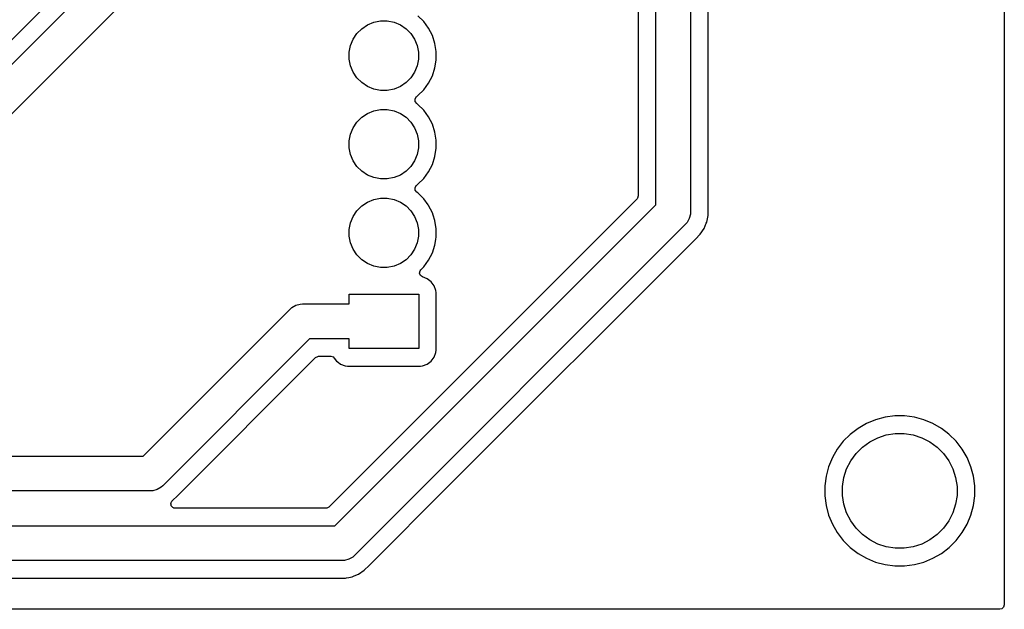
# Model space of a CAD drawing. Extents: x 76 to 132.5, y -132.9 to -75.9.
# Tile 3 of 8: x 104.2 to 132.5, y -132.9 to -116. Entities that reach past the tile are written whole.
import ezdxf

# ---------------------------------------------------------------- set-up
doc = ezdxf.new("R2010")
doc.units = 0
doc.layers.add('BLACK', color=7, linetype='CONTINUOUS')

msp = doc.modelspace()

# ---------------------------------------------------------------- linework, layer by layer
at = {"layer": 'BLACK', "linetype": 'CONTINUOUS'}
for p, q in [((132.5, -76.020244), (132.5, -132.772244)), ((110.463181, -110.121898), (94.621899, -125.963181)), ((94.792894, -126.5), (111, -110.292893)), ((111.853554, -110.853553), (95.353553, -127.353553)), ((122.5, -121.292893), (122.5, -115.399056)), ((123.5, -115.399056), (123.5, -121.5)), ((121.9995, -115.7745), (121.9995, -121.034218)), ((124.0005, -121.40146), (124.0005, -115.7745)), ((114.228603, -116.138079), (114.409715, -116.06306)), ((114.409715, -116.06306), (114.601983, -116.024815)), ((114.601983, -116.024815), (114.798017, -116.024815)), ((114.798017, -116.024815), (114.990285, -116.06306)), ((114.990285, -116.06306), (115.171397, -116.138079)), ((115.844517, -116.04249), (115.67751, -115.875483)), ((115.983342, -116.233566), (115.844517, -116.04249)), ((113.818079, -116.548603), (113.92699, -116.385607)), ((113.92699, -116.385607), (114.065607, -116.24699)), ((114.065607, -116.24699), (114.228603, -116.138079)), ((115.171397, -116.138079), (115.334393, -116.24699)), ((115.334393, -116.24699), (115.47301, -116.385607)), ((115.47301, -116.385607), (115.581921, -116.548603)), ((116.090566, -116.444003), (115.983342, -116.233566)), ((113.74306, -116.729715), (113.818079, -116.548603)), ((115.581921, -116.548603), (115.65694, -116.729715)), ((116.163553, -116.668631), (116.090566, -116.444003)), ((116.2005, -116.901902), (116.163553, -116.668631)), ((113.704815, -116.921983), (113.74306, -116.729715)), ((113.704815, -117.118017), (113.704815, -116.921983)), ((115.65694, -116.729715), (115.695185, -116.921983)), ((115.695185, -116.921983), (115.695185, -117.118017)), ((116.2005, -117.138097), (116.2005, -116.901902)), ((113.74306, -117.310285), (113.704815, -117.118017)), ((115.695185, -117.118017), (115.65694, -117.310285)), ((116.181113, -117.2605), (116.2005, -117.138097)), ((113.818079, -117.491397), (113.74306, -117.310285)), ((113.92699, -117.654393), (113.818079, -117.491397)), ((115.581921, -117.491397), (115.47301, -117.654393)), ((115.65694, -117.310285), (115.581921, -117.491397)), ((116.090568, -117.595992), (116.163553, -117.371368)), ((116.163553, -117.371368), (116.181113, -117.2605)), ((114.065607, -117.79301), (113.92699, -117.654393)), ((114.228603, -117.901921), (114.065607, -117.79301)), ((115.334393, -117.79301), (115.171397, -117.901921)), ((115.47301, -117.654393), (115.334393, -117.79301)), ((115.983343, -117.806433), (116.090568, -117.595992)), ((114.409715, -117.97694), (114.228603, -117.901921)), ((114.601983, -118.015185), (114.409715, -117.97694)), ((114.798017, -118.015185), (114.601983, -118.015185)), ((114.990285, -117.97694), (114.798017, -118.015185)), ((115.171397, -117.901921), (114.990285, -117.97694)), ((115.67751, -118.164517), (115.844517, -117.99751)), ((115.844517, -117.99751), (115.983343, -117.806433)), ((115.594228, -118.265375), (115.626833, -118.20358)), ((115.600207, -118.334989), (115.594228, -118.265375)), ((115.642872, -118.390317), (115.600207, -118.334989)), ((115.626833, -118.20358), (115.642873, -118.189682)), ((115.642873, -118.189682), (115.67751, -118.164517)), ((114.228603, -118.678079), (114.409715, -118.60306)), ((114.409715, -118.60306), (114.601983, -118.564815)), ((114.601983, -118.564815), (114.798017, -118.564815)), ((114.798017, -118.564815), (114.990285, -118.60306)), ((114.990285, -118.60306), (115.171397, -118.678079)), ((115.67751, -118.415483), (115.642872, -118.390317)), ((115.844517, -118.58249), (115.67751, -118.415483)), ((115.983342, -118.773566), (115.844517, -118.58249)), ((113.818079, -119.088603), (113.92699, -118.925607)), ((113.92699, -118.925607), (114.065607, -118.78699)), ((114.065607, -118.78699), (114.228603, -118.678079)), ((115.171397, -118.678079), (115.334393, -118.78699)), ((115.334393, -118.78699), (115.47301, -118.925607)), ((115.47301, -118.925607), (115.581921, -119.088603)), ((116.090566, -118.984003), (115.983342, -118.773566)), ((113.74306, -119.269715), (113.818079, -119.088603)), ((115.581921, -119.088603), (115.65694, -119.269715)), ((116.163553, -119.208631), (116.090566, -118.984003)), ((116.2005, -119.441902), (116.163553, -119.208631)), ((113.704815, -119.461983), (113.74306, -119.269715)), ((113.704815, -119.658017), (113.704815, -119.461983)), ((115.65694, -119.269715), (115.695185, -119.461983)), ((115.695185, -119.461983), (115.695185, -119.658017)), ((116.2005, -119.678097), (116.2005, -119.441902)), ((113.74306, -119.850285), (113.704815, -119.658017)), ((115.695185, -119.658017), (115.65694, -119.850285)), ((116.183693, -119.784209), (116.2005, -119.678097)), ((113.818079, -120.031397), (113.74306, -119.850285)), ((113.92699, -120.194393), (113.818079, -120.031397)), ((115.581921, -120.031397), (115.47301, -120.194393)), ((115.65694, -119.850285), (115.581921, -120.031397)), ((116.090568, -120.135992), (116.163553, -119.911368)), ((116.163553, -119.911368), (116.183693, -119.784209)), ((114.065607, -120.33301), (113.92699, -120.194393)), ((114.228603, -120.441921), (114.065607, -120.33301)), ((115.334393, -120.33301), (115.171397, -120.441921)), ((115.47301, -120.194393), (115.334393, -120.33301)), ((115.983343, -120.346433), (116.090568, -120.135992)), ((114.409715, -120.51694), (114.228603, -120.441921)), ((114.601983, -120.555185), (114.409715, -120.51694)), ((114.798017, -120.555185), (114.601983, -120.555185)), ((114.990285, -120.51694), (114.798017, -120.555185)), ((115.171397, -120.441921), (114.990285, -120.51694)), ((115.67751, -120.704517), (115.844517, -120.53751)), ((115.844517, -120.53751), (115.983343, -120.346433)), ((115.594228, -120.805375), (115.626833, -120.74358)), ((115.600207, -120.874989), (115.594228, -120.805375)), ((115.642872, -120.930317), (115.600207, -120.874989)), ((115.626833, -120.74358), (115.642873, -120.729682)), ((115.642873, -120.729682), (115.67751, -120.704517)), ((121.963181, -121.121899), (113.121899, -129.963181)), ((114.228603, -121.218079), (114.409715, -121.14306)), ((114.409715, -121.14306), (114.601983, -121.104815)), ((114.601983, -121.104815), (114.798017, -121.104815)), ((114.798017, -121.104815), (114.990285, -121.14306)), ((114.990285, -121.14306), (115.171397, -121.218079)), ((115.67751, -120.955483), (115.642872, -120.930317)), ((115.844517, -121.12249), (115.67751, -120.955483)), ((115.973065, -121.299421), (115.844517, -121.12249)), ((121.979815, -121.101257), (121.963181, -121.121899)), ((121.9995, -121.034218), (121.979815, -121.101257)), ((113.292894, -130.5), (122.5, -121.292893)), ((113.818079, -121.628603), (113.92699, -121.465607)), ((113.92699, -121.465607), (114.065607, -121.32699)), ((114.065607, -121.32699), (114.228603, -121.218079)), ((115.171397, -121.218079), (115.334393, -121.32699)), ((115.334393, -121.32699), (115.47301, -121.465607)), ((115.47301, -121.465607), (115.581921, -121.628603)), ((115.983342, -121.313566), (115.973065, -121.299421)), ((116.090566, -121.524003), (115.983342, -121.313566)), ((124.0005, -121.59854), (124.0005, -121.40146)), ((113.74306, -121.809715), (113.818079, -121.628603)), ((115.581921, -121.628603), (115.65694, -121.809715)), ((116.090566, -121.524005), (116.090566, -121.524003)), ((116.090568, -121.524008), (116.090566, -121.524005)), ((116.113655, -121.595063), (116.090568, -121.524008)), ((116.163553, -121.748631), (116.113655, -121.595063)), ((116.2005, -121.981902), (116.163553, -121.748631)), ((123.46194, -121.691342), (123.396677, -121.804381)), ((123.495723, -121.565263), (123.46194, -121.691342)), ((123.5, -121.5), (123.495723, -121.565247)), ((123.495723, -121.565247), (123.495723, -121.565263)), ((123.962051, -121.791836), (124.0005, -121.59854)), ((113.704815, -122.001983), (113.74306, -121.809715)), ((113.704815, -122.198017), (113.704815, -122.001983)), ((123.353554, -121.853553), (113.853553, -131.353553)), ((115.65694, -121.809715), (115.695185, -122.001983)), ((115.695185, -122.001983), (115.695185, -122.198017)), ((116.2005, -122.218097), (116.2005, -121.981902)), ((123.396661, -121.804396), (123.353554, -121.853553)), ((123.396677, -121.804381), (123.396661, -121.804396)), ((123.777139, -122.137782), (123.886632, -121.973914)), ((123.886632, -121.973914), (123.947763, -121.826329)), ((123.947763, -121.826329), (123.962051, -121.791836)), ((113.74306, -122.390285), (113.704815, -122.198017)), ((115.695185, -122.198017), (115.65694, -122.390285)), ((116.163553, -122.451368), (116.18882, -122.291839)), ((116.18882, -122.291839), (116.2005, -122.218097)), ((116.555878, -129.359041), (123.637778, -122.277141)), ((123.637778, -122.277141), (123.637782, -122.277139)), ((123.637782, -122.277139), (123.777139, -122.137782)), ((113.818079, -122.571397), (113.74306, -122.390285)), ((113.92699, -122.734393), (113.818079, -122.571397)), ((115.581921, -122.571397), (115.47301, -122.734393)), ((115.65694, -122.390285), (115.581921, -122.571397)), ((116.090568, -122.675992), (116.163553, -122.451368)), ((114.065607, -122.87301), (113.92699, -122.734393)), ((114.228603, -122.981921), (114.065607, -122.87301)), ((115.334393, -122.87301), (115.171397, -122.981921)), ((115.47301, -122.734393), (115.334393, -122.87301)), ((115.844517, -123.07751), (115.983343, -122.886433)), ((115.983343, -122.886433), (116.090568, -122.675992)), ((114.409715, -123.05694), (114.228603, -122.981921)), ((114.601983, -123.095185), (114.409715, -123.05694)), ((114.798017, -123.095185), (114.601983, -123.095185)), ((114.990285, -123.05694), (114.798017, -123.095185)), ((115.171397, -122.981921), (114.990285, -123.05694)), ((115.739685, -123.189444), (115.760831, -123.161195)), ((115.760831, -123.161195), (115.844517, -123.07751)), ((115.724834, -123.257717), (115.739685, -123.189444)), ((115.749251, -123.323181), (115.724834, -123.257717)), ((115.805185, -123.365052), (115.749251, -123.323181)), ((115.942328, -123.416202), (115.805185, -123.365052)), ((115.942335, -123.416206), (115.942328, -123.416202)), ((116.057544, -123.502452), (115.942335, -123.416206)), ((116.057547, -123.502455), (116.057544, -123.502452)), ((116.143793, -123.617664), (116.057547, -123.502455)), ((116.143797, -123.617671), (116.143793, -123.617664)), ((116.194091, -123.752516), (116.143797, -123.617671)), ((113.7, -124.14), (113.7, -123.86)), ((113.7, -123.86), (115.7, -123.86)), ((115.7, -123.86), (115.7, -125.42)), ((116.194183, -123.753371), (116.194091, -123.752516)), ((116.200499, -123.812128), (116.194183, -123.753371)), ((116.2005, -125.467873), (116.200499, -123.812128)), ((107.792894, -128.5), (112.006447, -124.286447)), ((112.006447, -124.286447), (112.05561, -124.243331)), ((112.05561, -124.243331), (112.055619, -124.243323)), ((112.055619, -124.243323), (112.168658, -124.17806)), ((112.168658, -124.17806), (112.294737, -124.144277)), ((112.294737, -124.144277), (112.294752, -124.144277)), ((112.294752, -124.144277), (112.36, -124.14)), ((112.36, -124.14), (113.7, -124.14)), ((112.567106, -125.14), (108.353553, -129.353553)), ((113.7, -125.14), (112.567106, -125.14)), ((113.7, -125.42), (113.7, -125.14)), ((115.7, -125.42), (113.7, -125.42)), ((108.777141, -129.637778), (112.738101, -125.676819)), ((112.738101, -125.676819), (112.799424, -125.643334)), ((112.799424, -125.643334), (112.825782, -125.6405)), ((112.825782, -125.6405), (113.177792, -125.6405)), ((113.177792, -125.6405), (113.244831, -125.660185)), ((113.244831, -125.660185), (113.277057, -125.690187)), ((113.277057, -125.690187), (113.342454, -125.777546)), ((116.057546, -125.777546), (116.143796, -125.662331)), ((116.143796, -125.662331), (116.194091, -125.527483)), ((116.194091, -125.527483), (116.2005, -125.467873)), ((113.342454, -125.777546), (113.388643, -125.812123)), ((113.388643, -125.812123), (113.457664, -125.863793)), ((113.457664, -125.863793), (113.457671, -125.863797)), ((113.457671, -125.863797), (113.592517, -125.914091)), ((113.592517, -125.914091), (113.592516, -125.914091)), ((113.592516, -125.914091), (113.599444, -125.914835)), ((113.599444, -125.914835), (113.652127, -125.9205)), ((113.652127, -125.9205), (115.747872, -125.920499)), ((115.747872, -125.920499), (115.807483, -125.914091)), ((115.807483, -125.914091), (115.942331, -125.863796)), ((115.942331, -125.863796), (116.057546, -125.777546)), ((129.07956, -127.386295), (128.807256, -127.459259)), ((129.359041, -127.3495), (129.07956, -127.386295)), ((129.359049, -127.3495), (129.359041, -127.3495)), ((129.640951, -127.3495), (129.359049, -127.3495)), ((129.640958, -127.3495), (129.640951, -127.3495)), ((129.920439, -127.386295), (129.640958, -127.3495)), ((130.192743, -127.459259), (129.920439, -127.386295)), ((128.546809, -127.56714), (128.30269, -127.708083)), ((128.54682, -127.567135), (128.546809, -127.56714)), ((128.807256, -127.459259), (128.54682, -127.567135)), ((130.453179, -127.567135), (130.192743, -127.459259)), ((130.45319, -127.56714), (130.453179, -127.567135)), ((130.697309, -127.708083), (130.45319, -127.56714)), ((128.079029, -127.879704), (127.879704, -128.079029)), ((128.302682, -127.708089), (128.079029, -127.879704)), ((128.30269, -127.708083), (128.302682, -127.708089)), ((128.868572, -127.975599), (129.114815, -127.89559)), ((129.114815, -127.89559), (129.370542, -127.855086)), ((129.370542, -127.855086), (129.629458, -127.855086)), ((129.629458, -127.855086), (129.885185, -127.89559)), ((129.885185, -127.89559), (130.131428, -127.975599)), ((130.697311, -127.708084), (130.697309, -127.708083)), ((130.697317, -127.708088), (130.697311, -127.708084)), ((130.909525, -127.870922), (130.697317, -127.708088)), ((130.92097, -127.879704), (130.909525, -127.870922)), ((131.120295, -128.079029), (130.92097, -127.879704)), ((127.879704, -128.079029), (127.708089, -128.302682)), ((128.24533, -128.428411), (128.428411, -128.24533)), ((128.428411, -128.24533), (128.637877, -128.093144)), ((128.637877, -128.093144), (128.868572, -127.975599)), ((130.131428, -127.975599), (130.362123, -128.093144)), ((130.362123, -128.093144), (130.571589, -128.24533)), ((130.571589, -128.24533), (130.75467, -128.428411)), ((131.120298, -128.079033), (131.120295, -128.079029)), ((131.1203, -128.079035), (131.120298, -128.079033)), ((131.291912, -128.302683), (131.1203, -128.079035)), ((88.207107, -128.5), (107.792894, -128.5)), ((127.708083, -128.30269), (127.56714, -128.546809)), ((127.708089, -128.302682), (127.708083, -128.30269)), ((128.093144, -128.637877), (128.24533, -128.428411)), ((130.75467, -128.428411), (130.906856, -128.637877)), ((131.291916, -128.30269), (131.291912, -128.302683)), ((131.432859, -128.546809), (131.291916, -128.30269)), ((127.459259, -128.807256), (127.386295, -129.07956)), ((127.567135, -128.54682), (127.459259, -128.807256)), ((127.56714, -128.546809), (127.567135, -128.54682)), ((127.975599, -128.868572), (128.093144, -128.637877)), ((130.906856, -128.637877), (131.024401, -128.868572)), ((131.432861, -128.546814), (131.432859, -128.546809)), ((131.432863, -128.546817), (131.432861, -128.546814)), ((131.540742, -128.807261), (131.432863, -128.546817)), ((131.613704, -129.079558), (131.540742, -128.807261)), ((127.386295, -129.07956), (127.3495, -129.359041)), ((127.89559, -129.114815), (127.975599, -128.868572)), ((131.024401, -128.868572), (131.10441, -129.114815)), ((131.6505, -129.359049), (131.613704, -129.079558)), ((108.353553, -129.353553), (108.304396, -129.396661)), ((114.284209, -131.63071), (116.555878, -129.359041)), ((127.3495, -129.359041), (127.3495, -129.640958)), ((127.855086, -129.370542), (127.89559, -129.114815)), ((127.855086, -129.629458), (127.855086, -129.370542)), ((131.10441, -129.114815), (131.144914, -129.370542)), ((131.144914, -129.370542), (131.144914, -129.629458)), ((131.6505, -129.640951), (131.6505, -129.359049)), ((108, -129.5), (88, -129.5)), ((108.065248, -129.495723), (108, -129.5)), ((108.065263, -129.495723), (108.065248, -129.495723)), ((108.191342, -129.46194), (108.065263, -129.495723)), ((108.304381, -129.396677), (108.191342, -129.46194)), ((108.304396, -129.396661), (108.304381, -129.396677)), ((108.637782, -129.777139), (108.777139, -129.637782)), ((108.777139, -129.637782), (108.777141, -129.637778)), ((127.3495, -129.640958), (127.386295, -129.920439)), ((127.89559, -129.885185), (127.855086, -129.629458)), ((131.144914, -129.629458), (131.10441, -129.885185)), ((131.613704, -129.920442), (131.6505, -129.640951)), ((108.58967, -129.883802), (108.592532, -129.870916)), ((108.597409, -129.904833), (108.58967, -129.883802)), ((108.590654, -129.857853), (108.599962, -129.83747)), ((108.592532, -129.870916), (108.590654, -129.857853)), ((108.600598, -129.927011), (108.597409, -129.904833)), ((108.599962, -129.83747), (108.604822, -129.815595)), ((108.60924, -129.936984), (108.600598, -129.927011)), ((108.604822, -129.815595), (108.616197, -129.80192)), ((108.613799, -129.949373), (108.60924, -129.936984)), ((108.63168, -129.962881), (108.613799, -129.949373)), ((108.616197, -129.80192), (108.619679, -129.794297)), ((108.619679, -129.794297), (108.626097, -129.787434)), ((108.626097, -129.787434), (108.633796, -129.779802)), ((108.633796, -129.779802), (108.637782, -129.777139)), ((127.386295, -129.920439), (127.459259, -130.192743)), ((127.975599, -130.131428), (127.89559, -129.885185)), ((131.10441, -129.885185), (131.024401, -130.131428)), ((131.540742, -130.192739), (131.613704, -129.920442)), ((108.646353, -129.979815), (108.63168, -129.962881)), ((108.659015, -129.983533), (108.646353, -129.979815)), ((108.669548, -129.99149), (108.659015, -129.983533)), ((108.691892, -129.993186), (108.669548, -129.99149)), ((108.713392, -129.9995), (108.691892, -129.993186)), ((113.034218, -129.9995), (108.713392, -129.9995)), ((113.060576, -129.996666), (113.034218, -129.9995)), ((113.121899, -129.963181), (113.060576, -129.996666)), ((127.459259, -130.192743), (127.567135, -130.453179)), ((128.093144, -130.362123), (127.975599, -130.131428)), ((131.024401, -130.131428), (130.906856, -130.362123)), ((131.432863, -130.453183), (131.540742, -130.192739)), ((87.207106, -130.5), (113.292894, -130.5)), ((127.567135, -130.453179), (127.56714, -130.45319)), ((127.56714, -130.45319), (127.708083, -130.697309)), ((128.24533, -130.571589), (128.093144, -130.362123)), ((130.906856, -130.362123), (130.75467, -130.571589)), ((131.291912, -130.697317), (131.432863, -130.453183)), ((127.708083, -130.697309), (127.708088, -130.697317)), ((127.708088, -130.697317), (127.8797, -130.920965)), ((128.428411, -130.75467), (128.24533, -130.571589)), ((128.637877, -130.906856), (128.428411, -130.75467)), ((130.571589, -130.75467), (130.362123, -130.906856)), ((130.75467, -130.571589), (130.571589, -130.75467)), ((131.1203, -130.920965), (131.291912, -130.697317)), ((127.8797, -130.920965), (127.879704, -130.92097)), ((127.879704, -130.92097), (128.079029, -131.120295)), ((128.868572, -131.024401), (128.637877, -130.906856)), ((129.114815, -131.10441), (128.868572, -131.024401)), ((130.131428, -131.024401), (129.885185, -131.10441)), ((130.362123, -130.906856), (130.131428, -131.024401)), ((130.920965, -131.1203), (131.1203, -130.920965)), ((113.853553, -131.353553), (113.804396, -131.396661)), ((128.079029, -131.120295), (128.079033, -131.120298)), ((128.079033, -131.120298), (128.079035, -131.1203)), ((128.079035, -131.1203), (128.302683, -131.291912)), ((128.302683, -131.291912), (128.30269, -131.291916)), ((128.30269, -131.291916), (128.546809, -131.432859)), ((129.370542, -131.144914), (129.114815, -131.10441)), ((129.629458, -131.144914), (129.370542, -131.144914)), ((129.885185, -131.10441), (129.629458, -131.144914)), ((130.453183, -131.432863), (130.697317, -131.291912)), ((130.697317, -131.291912), (130.920965, -131.1203)), ((113.5, -131.5), (87, -131.5)), ((113.565248, -131.495723), (113.5, -131.5)), ((113.565263, -131.495723), (113.565248, -131.495723)), ((113.691342, -131.46194), (113.565263, -131.495723)), ((113.804381, -131.396677), (113.691342, -131.46194)), ((113.804396, -131.396661), (113.804381, -131.396677)), ((114.137782, -131.777139), (114.277139, -131.637782)), ((114.277139, -131.637782), (114.27714, -131.637779)), ((114.27714, -131.637779), (114.284206, -131.630714)), ((114.284206, -131.630714), (114.284209, -131.63071)), ((128.546809, -131.432859), (128.546814, -131.432861)), ((128.546814, -131.432861), (128.546817, -131.432863)), ((128.546817, -131.432863), (128.807261, -131.540742)), ((128.807261, -131.540742), (129.079558, -131.613704)), ((129.079558, -131.613704), (129.359049, -131.6505)), ((129.640951, -131.6505), (129.920442, -131.613704)), ((129.920442, -131.613704), (130.192739, -131.540742)), ((130.192739, -131.540742), (130.453183, -131.432863)), ((113.845165, -131.939961), (113.973914, -131.886632)), ((113.973914, -131.886632), (114.137782, -131.777139)), ((129.359049, -131.6505), (129.359056, -131.6505)), ((129.359056, -131.6505), (129.640944, -131.6505)), ((129.640944, -131.6505), (129.640951, -131.6505)), ((86.901459, -132.0005), (113.598542, -132.0005)), ((113.598542, -132.0005), (113.629566, -131.994328)), ((113.629566, -131.994328), (113.695188, -131.981275)), ((113.695188, -131.981275), (113.791836, -131.962051)), ((113.791836, -131.962051), (113.845165, -131.939961)), ((132.5, -132.772244), (132.480315, -132.839283)), ((132.376, -132.896244), (76.124, -132.896244)), ((132.427511, -132.885038), (132.376, -132.896244)), ((132.480315, -132.839283), (132.427511, -132.885038))]:
    msp.add_line(p, q, dxfattribs=at)

doc.saveas('drawing.dxf')
